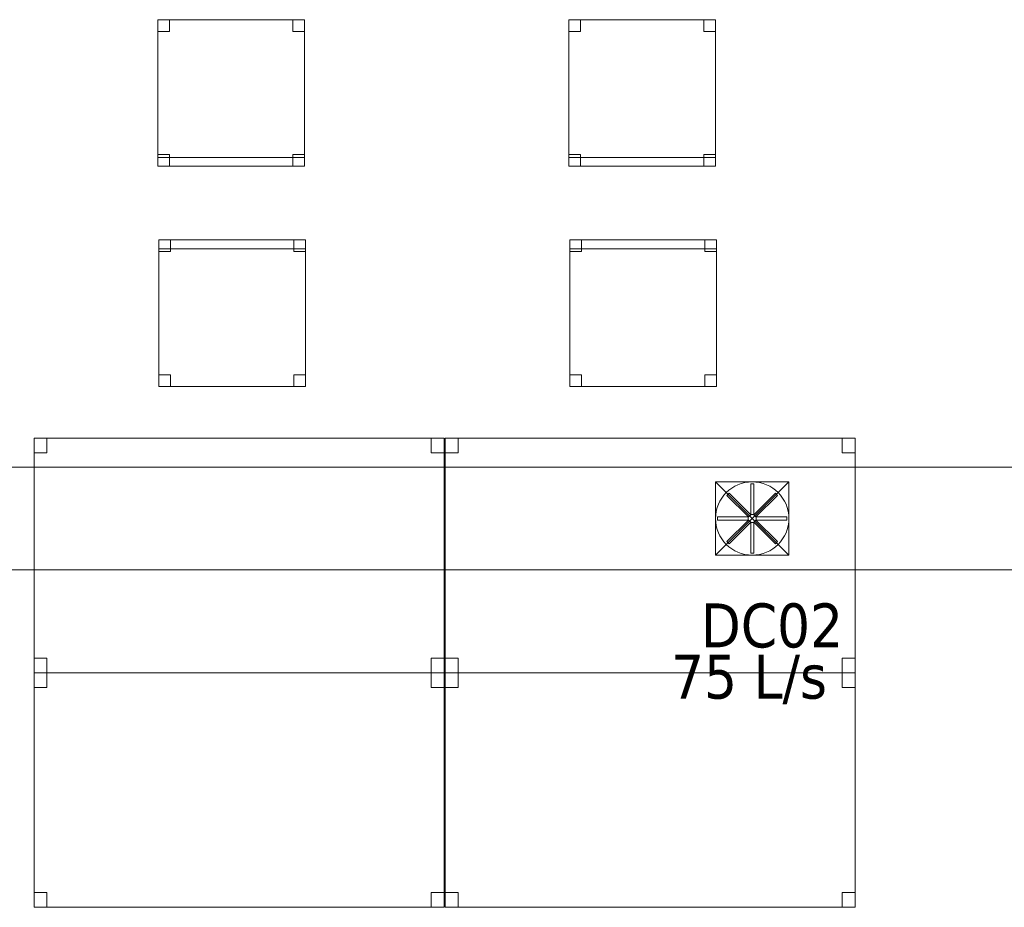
# Model space of a CAD drawing. Header units: metres. Extents: x 397.7 to 427.5, y 12.6 to 28.4.
# Tile 114 of 124: x 417.2 to 420.6, y 15.2 to 18.3. Entities that reach past the tile are written whole.
import ezdxf

# ---------------------------------------------------------------- set-up
doc = ezdxf.new("R2010")
doc.units = ezdxf.units.M
for name, color, linetype, lineweight in [('02_MOBILIARIO', 7, 'Continuous', 18), ('A-DETL-____-MBND', 7, 'Continuous', 18), ('A-DETL-GENF-OTLN', 7, 'Continuous', 18), ('M-HVAC-CDFF-IDEN', 7, 'Continuous', 30), ('M-HVAC-DUCT-OTLN', 7, 'Continuous', 18)]:
    doc.layers.add(name, color=color, linetype=linetype, lineweight=lineweight)
doc.styles.add('Tahoma_2', font='tahoma.ttf', dxfattribs={"height": 0.15})

# ---------------------------------------------------------------- blocks, each defined once
blk = doc.blocks.new('Family - Taula 140X80_P5-151231-08_CLI_AIRE_P5')
at = {"layer": 'A-DETL-____-MBND', "color": 253, "true_color": 0xaaaaaa}
for p, q in [((0, 0.8001), (0.0437, 0.8001)), ((0, 0.7501), (0, 0.8001)), ((0.0437, 0.8001), (0, 0.8001)), ((0, 0.8001), (0, 0.7501)), ((0, 0.8001), (1.3973, 0.8001)), ((0, 0), (0, 0.8001)), ((1.3973, 0.8001), (0, 0.8001)), ((0, 0.8001), (0, 0)), ((0.0437, 0.8001), (0.0437, 0.7501)), ((0.0437, 0.7501), (0.0437, 0.8001)), ((1.3536, 0.8001), (1.3973, 0.8001)), ((1.3536, 0.7501), (1.3536, 0.8001)), ((1.3973, 0.8001), (1.3536, 0.8001)), ((1.3536, 0.8001), (1.3536, 0.7501)), ((1.3973, 0.8001), (1.3973, 0.7501)), ((1.3973, 0.7501), (1.3973, 0.8001)), ((1.3973, 0.8001), (1.3973, 0)), ((1.3973, 0), (1.3973, 0.8001)), ((0.0437, 0.7501), (0, 0.7501)), ((0, 0.7501), (0.0437, 0.7501)), ((1.3973, 0.7501), (1.3536, 0.7501)), ((1.3536, 0.7501), (1.3973, 0.7501)), ((0, 0.05), (0.0437, 0.05)), ((0, 0), (0, 0.05)), ((0.0437, 0.05), (0, 0.05)), ((0, 0.05), (0, 0)), ((0.0437, 0.05), (0.0437, 0)), ((0.0437, 0), (0.0437, 0.05)), ((1.3536, 0.05), (1.3973, 0.05)), ((1.3536, 0), (1.3536, 0.05)), ((1.3973, 0.05), (1.3536, 0.05)), ((1.3536, 0.05), (1.3536, 0)), ((1.3973, 0.05), (1.3973, 0)), ((1.3973, 0), (1.3973, 0.05)), ((0, 0), (1.3973, 0)), ((0.0437, 0), (0, 0)), ((0, 0), (0.0437, 0)), ((1.3973, 0), (1.3536, 0)), ((1.3536, 0), (1.3973, 0)), ((1.3973, 0), (0, 0))]:
    blk.add_line(p, q, dxfattribs=at)
blk = doc.blocks.new('Family - Cadira d_Oficina_P5-151253-08_CLI_AIRE_P5')
at = {"layer": 'A-DETL-____-MBND', "color": 253, "true_color": 0xaaaaaa}
for p, q in [((0, 0.47), (0, 0.5)), ((0, 0.5), (0.5, 0.5)), ((0, 0.5), (0, 0.47)), ((0.5, 0.5), (0, 0.5)), ((0, 0), (0, 0.5)), ((0, 0.5), (0.5, 0.5)), ((0.5, 0.5), (0, 0.5)), ((0, 0.5), (0, 0)), ((0, 0.46), (0, 0.5)), ((0, 0.5), (0.04, 0.5)), ((0, 0.5), (0, 0.46)), ((0.04, 0.5), (0, 0.5)), ((0.5, 0.47), (0, 0.47)), ((0, 0.47), (0.5, 0.47)), ((0.04, 0.5), (0.04, 0.46)), ((0.04, 0.46), (0.04, 0.5)), ((0.46, 0.46), (0.46, 0.5)), ((0.46, 0.5), (0.5, 0.5)), ((0.46, 0.5), (0.46, 0.46)), ((0.5, 0.5), (0.46, 0.5)), ((0.5, 0.5), (0.5, 0.47)), ((0.5, 0.47), (0.5, 0.5)), ((0.5, 0.5), (0.5, 0)), ((0.5, 0), (0.5, 0.5)), ((0.5, 0.5), (0.5, 0.46)), ((0.5, 0.46), (0.5, 0.5)), ((0.04, 0.46), (0, 0.46)), ((0, 0.46), (0.04, 0.46)), ((0.5, 0.46), (0.46, 0.46)), ((0.46, 0.46), (0.5, 0.46)), ((0, 0), (0, 0.04)), ((0, 0.04), (0.04, 0.04)), ((0, 0.04), (0, 0)), ((0.04, 0.04), (0, 0.04)), ((0.04, 0.04), (0.04, 0)), ((0.04, 0), (0.04, 0.04)), ((0.46, 0), (0.46, 0.04)), ((0.46, 0.04), (0.5, 0.04)), ((0.46, 0.04), (0.46, 0)), ((0.5, 0.04), (0.46, 0.04)), ((0.5, 0.04), (0.5, 0)), ((0.5, 0), (0.5, 0.04)), ((0.5, 0), (0, 0)), ((0.04, 0), (0, 0)), ((0, 0), (0.04, 0)), ((0.5, 0), (0.46, 0)), ((0.46, 0), (0.5, 0)), ((0, 0), (0.5, 0))]:
    blk.add_line(p, q, dxfattribs=at)
blk = doc.blocks.new('Family - Cadira d_Oficina_P5-151331-08_CLI_AIRE_P5')
at = {"layer": 'A-DETL-____-MBND', "color": 253, "true_color": 0xaaaaaa}
for p, q in [((0, 0.46), (0, 0.5)), ((0, 0.5), (0.04, 0.5)), ((0, 0.5), (0, 0.46)), ((0.04, 0.5), (0, 0.5)), ((0, 0.47), (0, 0.5)), ((0, 0.5), (0.5, 0.5)), ((0, 0.5), (0, 0.47)), ((0.5, 0.5), (0, 0.5)), ((0, 0), (0, 0.5)), ((0, 0.5), (0.5, 0.5)), ((0.5, 0.5), (0, 0.5)), ((0, 0.5), (0, 0)), ((0.5, 0.47), (0, 0.47)), ((0, 0.47), (0.5, 0.47)), ((0.04, 0.5), (0.04, 0.46)), ((0.04, 0.46), (0.04, 0.5)), ((0.46, 0.46), (0.46, 0.5)), ((0.46, 0.5), (0.5, 0.5)), ((0.46, 0.5), (0.46, 0.46)), ((0.5, 0.5), (0.46, 0.5)), ((0.5, 0.5), (0.5, 0.47)), ((0.5, 0.47), (0.5, 0.5)), ((0.5, 0.5), (0.5, 0)), ((0.5, 0), (0.5, 0.5)), ((0.5, 0.5), (0.5, 0.46)), ((0.5, 0.46), (0.5, 0.5)), ((0.04, 0.46), (0, 0.46)), ((0, 0.46), (0.04, 0.46)), ((0.5, 0.46), (0.46, 0.46)), ((0.46, 0.46), (0.5, 0.46)), ((0, 0), (0, 0.04)), ((0, 0.04), (0.04, 0.04)), ((0, 0.04), (0, 0)), ((0.04, 0.04), (0, 0.04)), ((0.04, 0.04), (0.04, 0)), ((0.04, 0), (0.04, 0.04)), ((0.46, 0), (0.46, 0.04)), ((0.46, 0.04), (0.5, 0.04)), ((0.46, 0.04), (0.46, 0)), ((0.5, 0.04), (0.46, 0.04)), ((0.5, 0.04), (0.5, 0)), ((0.5, 0), (0.5, 0.04)), ((0.04, 0), (0, 0)), ((0, 0), (0.04, 0)), ((0.5, 0), (0, 0)), ((0.5, 0), (0.46, 0)), ((0.46, 0), (0.5, 0)), ((0, 0), (0.5, 0))]:
    blk.add_line(p, q, dxfattribs=at)
blk = doc.blocks.new('Family - Cadira d_Oficina_P5-151493-08_CLI_AIRE_P5')
at = {"layer": 'A-DETL-____-MBND', "color": 253, "true_color": 0xaaaaaa}
for p, q in [((0, 0.5), (0.04, 0.5)), ((0, 0.46), (0, 0.5)), ((0.04, 0.5), (0, 0.5)), ((0, 0.5), (0, 0.46)), ((0, 0), (0, 0.5)), ((0, 0.5), (0.5, 0.5)), ((0, 0.5), (0, 0)), ((0.5, 0.5), (0, 0.5)), ((0.04, 0.5), (0.04, 0.46)), ((0.04, 0.46), (0.04, 0.5)), ((0.46, 0.5), (0.5, 0.5)), ((0.46, 0.46), (0.46, 0.5)), ((0.5, 0.5), (0.46, 0.5)), ((0.46, 0.5), (0.46, 0.46)), ((0.5, 0.5), (0.5, 0)), ((0.5, 0), (0.5, 0.5)), ((0.5, 0.5), (0.5, 0.46)), ((0.5, 0.46), (0.5, 0.5)), ((0.04, 0.46), (0, 0.46)), ((0, 0.46), (0.04, 0.46)), ((0.5, 0.46), (0.46, 0.46)), ((0.46, 0.46), (0.5, 0.46)), ((0, 0.04), (0.04, 0.04)), ((0, 0), (0, 0.04)), ((0.04, 0.04), (0, 0.04)), ((0, 0.04), (0, 0)), ((0.04, 0.04), (0.04, 0)), ((0.04, 0), (0.04, 0.04)), ((0.46, 0.04), (0.5, 0.04)), ((0.46, 0), (0.46, 0.04)), ((0.5, 0.04), (0.46, 0.04)), ((0.46, 0.04), (0.46, 0)), ((0.5, 0.04), (0.5, 0)), ((0.5, 0), (0.5, 0.04)), ((0, 0.03), (0.5, 0.03)), ((0, 0), (0, 0.03)), ((0.5, 0.03), (0, 0.03)), ((0, 0.03), (0, 0)), ((0.04, 0), (0, 0)), ((0, 0), (0.04, 0)), ((0.5, 0), (0, 0)), ((0, 0), (0.5, 0)), ((0.5, 0), (0, 0)), ((0.5, 0.03), (0.5, 0)), ((0.5, 0), (0.5, 0.03)), ((0, 0), (0.5, 0)), ((0.5, 0), (0.46, 0)), ((0.46, 0), (0.5, 0))]:
    blk.add_line(p, q, dxfattribs=at)
blk = doc.blocks.new('Family - Taula 140X80_P5-151677-08_CLI_AIRE_P5')
at = {"layer": 'A-DETL-____-MBND', "color": 253, "true_color": 0xaaaaaa}
for p, q in [((0, 0.8001), (0.0437, 0.8001)), ((0, 0.7501), (0, 0.8001)), ((0.0437, 0.8001), (0, 0.8001)), ((0, 0.8001), (0, 0.7501)), ((0, 0.8001), (1.3973, 0.8001)), ((0, 0), (0, 0.8001)), ((1.3973, 0.8001), (0, 0.8001)), ((0, 0.8001), (0, 0)), ((0.0437, 0.8001), (0.0437, 0.7501)), ((0.0437, 0.7501), (0.0437, 0.8001)), ((1.3536, 0.8001), (1.3973, 0.8001)), ((1.3536, 0.7501), (1.3536, 0.8001)), ((1.3973, 0.8001), (1.3536, 0.8001)), ((1.3536, 0.8001), (1.3536, 0.7501)), ((1.3973, 0.8001), (1.3973, 0)), ((1.3973, 0), (1.3973, 0.8001)), ((1.3973, 0.8001), (1.3973, 0.7501)), ((1.3973, 0.7501), (1.3973, 0.8001)), ((0.0437, 0.7501), (0, 0.7501)), ((0, 0.7501), (0.0437, 0.7501)), ((1.3973, 0.7501), (1.3536, 0.7501)), ((1.3536, 0.7501), (1.3973, 0.7501)), ((0, 0.05), (0.0437, 0.05)), ((0, 0), (0, 0.05)), ((0.0437, 0.05), (0, 0.05)), ((0, 0.05), (0, 0)), ((0.0437, 0.05), (0.0437, 0)), ((0.0437, 0), (0.0437, 0.05)), ((1.3536, 0.05), (1.3973, 0.05)), ((1.3536, 0), (1.3536, 0.05)), ((1.3973, 0.05), (1.3536, 0.05)), ((1.3536, 0.05), (1.3536, 0)), ((1.3973, 0.05), (1.3973, 0)), ((1.3973, 0), (1.3973, 0.05)), ((0.0437, 0), (0, 0)), ((0, 0), (0.0437, 0)), ((0, 0), (1.3973, 0)), ((1.3973, 0), (1.3536, 0)), ((1.3536, 0), (1.3973, 0)), ((1.3973, 0), (0, 0))]:
    blk.add_line(p, q, dxfattribs=at)
blk = doc.blocks.new('Family - Taula 140X80_P5-151716-08_CLI_AIRE_P5')
at = {"layer": 'A-DETL-____-MBND', "color": 253, "true_color": 0xaaaaaa}
for p, q in [((0, 0.7501), (0, 0.8001)), ((0, 0.8001), (0.0437, 0.8001)), ((0.0437, 0.8001), (0, 0.8001)), ((0, 0.8001), (0, 0.7501)), ((0, 0), (0, 0.8001)), ((0, 0.8001), (1.3973, 0.8001)), ((1.3973, 0.8001), (0, 0.8001)), ((0, 0.8001), (0, 0)), ((0.0437, 0.8001), (0.0437, 0.7501)), ((0.0437, 0.7501), (0.0437, 0.8001)), ((1.3536, 0.7501), (1.3536, 0.8001)), ((1.3536, 0.8001), (1.3973, 0.8001)), ((1.3973, 0.8001), (1.3536, 0.8001)), ((1.3536, 0.8001), (1.3536, 0.7501)), ((1.3973, 0.8001), (1.3973, 0)), ((1.3973, 0), (1.3973, 0.8001)), ((1.3973, 0.8001), (1.3973, 0.7501)), ((1.3973, 0.7501), (1.3973, 0.8001)), ((0.0437, 0.7501), (0, 0.7501)), ((0, 0.7501), (0.0437, 0.7501)), ((1.3973, 0.7501), (1.3536, 0.7501)), ((1.3536, 0.7501), (1.3973, 0.7501)), ((0, 0), (0, 0.05)), ((0, 0.05), (0.0437, 0.05)), ((0.0437, 0.05), (0, 0.05)), ((0, 0.05), (0, 0)), ((0.0437, 0.05), (0.0437, 0)), ((0.0437, 0), (0.0437, 0.05)), ((1.3536, 0), (1.3536, 0.05)), ((1.3536, 0.05), (1.3973, 0.05)), ((1.3973, 0.05), (1.3536, 0.05)), ((1.3536, 0.05), (1.3536, 0)), ((1.3973, 0.05), (1.3973, 0)), ((1.3973, 0), (1.3973, 0.05)), ((0.0437, 0), (0, 0)), ((0, 0), (0.0437, 0)), ((1.3973, 0), (0, 0)), ((0, 0), (1.3973, 0)), ((1.3973, 0), (1.3536, 0)), ((1.3536, 0), (1.3973, 0))]:
    blk.add_line(p, q, dxfattribs=at)
blk = doc.blocks.new('Family - Cadira d_Oficina_P5-151752-08_CLI_AIRE_P5')
at = {"layer": 'A-DETL-____-MBND', "color": 253, "true_color": 0xaaaaaa}
for p, q in [((0, 0), (0, 0.5)), ((0, 0.5), (0.5, 0.5)), ((0, 0.5), (0, 0)), ((0.5, 0.5), (0, 0.5)), ((0, 0.5), (0.04, 0.5)), ((0, 0.46), (0, 0.5)), ((0.04, 0.5), (0, 0.5)), ((0, 0.5), (0, 0.46)), ((0.04, 0.5), (0.04, 0.46)), ((0.04, 0.46), (0.04, 0.5)), ((0.46, 0.5), (0.5, 0.5)), ((0.46, 0.46), (0.46, 0.5)), ((0.5, 0.5), (0.46, 0.5)), ((0.46, 0.5), (0.46, 0.46)), ((0.5, 0.5), (0.5, 0)), ((0.5, 0), (0.5, 0.5)), ((0.5, 0.5), (0.5, 0.46)), ((0.5, 0.46), (0.5, 0.5)), ((0.04, 0.46), (0, 0.46)), ((0, 0.46), (0.04, 0.46)), ((0.5, 0.46), (0.46, 0.46)), ((0.46, 0.46), (0.5, 0.46)), ((0, 0.04), (0.04, 0.04)), ((0, 0), (0, 0.04)), ((0.04, 0.04), (0, 0.04)), ((0, 0.04), (0, 0)), ((0.04, 0.04), (0.04, 0)), ((0.04, 0), (0.04, 0.04)), ((0.46, 0.04), (0.5, 0.04)), ((0.46, 0), (0.46, 0.04)), ((0.5, 0.04), (0.46, 0.04)), ((0.46, 0.04), (0.46, 0)), ((0.5, 0.04), (0.5, 0)), ((0.5, 0), (0.5, 0.04)), ((0, 0.03), (0.5, 0.03)), ((0, 0), (0, 0.03)), ((0.5, 0.03), (0, 0.03)), ((0, 0.03), (0, 0)), ((0.04, 0), (0, 0)), ((0, 0), (0.04, 0)), ((0.5, 0), (0, 0)), ((0, 0), (0.5, 0)), ((0.5, 0), (0, 0)), ((0.5, 0.03), (0.5, 0)), ((0.5, 0), (0.5, 0.03)), ((0, 0), (0.5, 0)), ((0.5, 0), (0.46, 0)), ((0.46, 0), (0.5, 0))]:
    blk.add_line(p, q, dxfattribs=at)
blk = doc.blocks.new('Family - Taula 140X80_P5-151853-08_CLI_AIRE_P5')
at = {"layer": 'A-DETL-____-MBND', "color": 253, "true_color": 0xaaaaaa}
for p, q in [((0, 0.7501), (0, 0.8001)), ((0, 0.8001), (0.0437, 0.8001)), ((0.0437, 0.8001), (0, 0.8001)), ((0, 0.8001), (0, 0.7501)), ((0, 0), (0, 0.8001)), ((0, 0.8001), (1.3973, 0.8001)), ((1.3973, 0.8001), (0, 0.8001)), ((0, 0.8001), (0, 0)), ((0.0437, 0.8001), (0.0437, 0.7501)), ((0.0437, 0.7501), (0.0437, 0.8001)), ((1.3536, 0.7501), (1.3536, 0.8001)), ((1.3536, 0.8001), (1.3973, 0.8001)), ((1.3973, 0.8001), (1.3536, 0.8001)), ((1.3536, 0.8001), (1.3536, 0.7501)), ((1.3973, 0.8001), (1.3973, 0.7501)), ((1.3973, 0.7501), (1.3973, 0.8001)), ((1.3973, 0.8001), (1.3973, 0)), ((1.3973, 0), (1.3973, 0.8001)), ((0.0437, 0.7501), (0, 0.7501)), ((0, 0.7501), (0.0437, 0.7501)), ((1.3973, 0.7501), (1.3536, 0.7501)), ((1.3536, 0.7501), (1.3973, 0.7501)), ((0, 0), (0, 0.05)), ((0, 0.05), (0.0437, 0.05)), ((0.0437, 0.05), (0, 0.05)), ((0, 0.05), (0, 0)), ((0.0437, 0.05), (0.0437, 0)), ((0.0437, 0), (0.0437, 0.05)), ((1.3536, 0), (1.3536, 0.05)), ((1.3536, 0.05), (1.3973, 0.05)), ((1.3973, 0.05), (1.3536, 0.05)), ((1.3536, 0.05), (1.3536, 0)), ((1.3973, 0.05), (1.3973, 0)), ((1.3973, 0), (1.3973, 0.05)), ((0.0437, 0), (0, 0)), ((0, 0), (0.0437, 0)), ((1.3973, 0), (0, 0)), ((0, 0), (1.3973, 0)), ((1.3973, 0), (1.3536, 0)), ((1.3536, 0), (1.3973, 0))]:
    blk.add_line(p, q, dxfattribs=at)
blk = doc.blocks.new('LONDR55-XX_ZZ-ARQ-CAA-M3D-Londres55_ifc-1-08_CLI_AIRE_P5')
at = {"layer": '02_MOBILIARIO', "color": 253, "lineweight": 18, "true_color": 0xaaaaaa}
for name, p in [('Family - Cadira d_Oficina_P5-151493-08_CLI_AIRE_P5', (417.7096, 17.7775)), ('Family - Cadira d_Oficina_P5-151752-08_CLI_AIRE_P5', (419.1108, 17.7775)), ('Family - Cadira d_Oficina_P5-151331-08_CLI_AIRE_P5', (417.7129, 17.0263)), ('Family - Cadira d_Oficina_P5-151253-08_CLI_AIRE_P5', (419.1141, 17.0263)), ('Family - Taula 140X80_P5-151677-08_CLI_AIRE_P5', (417.2879, 16.0495)), ('Family - Taula 140X80_P5-151231-08_CLI_AIRE_P5', (418.6891, 16.0495)), ('Family - Taula 140X80_P5-151853-08_CLI_AIRE_P5', (417.2879, 15.2495)), ('Family - Taula 140X80_P5-151716-08_CLI_AIRE_P5', (418.6891, 15.2495))]:
    blk.add_blockref(name, p, dxfattribs=at)
blk = doc.blocks.new('ZYR_03_06_08_01 Difusor Rotacional Circular Impulsió NO PLENUM - DC02-354801-08_CLI_AIRE_P5')
at = {"layer": 'A-DETL-GENF-OTLN', "color": 143, "true_color": 0x32aad1}
for p, q in [((-0.0052, 0.1179), (0.0052, 0.1179)), ((-0.0052, 0.0138), (-0.0052, 0.1179)), ((0.0052, 0.1179), (0.0052, 0.0138)), ((-0.0862, 0.0788), (-0.0788, 0.0862)), ((-0.0125, 0.0052), (-0.0862, 0.0788)), ((-0.0788, 0.0862), (-0.0052, 0.0125)), ((0.0052, 0.0125), (0.0788, 0.0862)), ((0.0862, 0.0788), (0.0125, 0.0052)), ((0.0788, 0.0862), (0.0862, 0.0788)), ((-0.1179, 0.0052), (-0.0138, 0.0052)), ((-0.1179, -0.0052), (-0.1179, 0.0052)), ((-0.0138, 0.0052), (-0.0138, -0.0052)), ((-0.0052, 0.0125), (-0.0125, 0.0052)), ((0.0052, 0.0138), (-0.0052, 0.0138)), ((0.0125, 0.0052), (0.0052, 0.0125)), ((0.0138, 0.0052), (0.1179, 0.0052)), ((0.0138, -0.0052), (0.0138, 0.0052)), ((0.1179, 0.0052), (0.1179, -0.0052)), ((-0.0138, -0.0052), (-0.1179, -0.0052)), ((-0.0862, -0.0788), (-0.0125, -0.0052)), ((-0.0052, -0.0125), (-0.0788, -0.0862)), ((-0.0125, -0.0052), (-0.0052, -0.0125)), ((-0.0052, -0.0138), (0.0052, -0.0138)), ((-0.0052, -0.1179), (-0.0052, -0.0138)), ((0.0052, -0.0125), (0.0125, -0.0052)), ((0.0788, -0.0862), (0.0052, -0.0125)), ((0.0052, -0.0138), (0.0052, -0.1179)), ((0.0125, -0.0052), (0.0862, -0.0788)), ((0.1179, -0.0052), (0.0138, -0.0052)), ((-0.0788, -0.0862), (-0.0862, -0.0788)), ((0.0862, -0.0788), (0.0788, -0.0862)), ((0.0052, -0.1179), (-0.0052, -0.1179))]:
    blk.add_line(p, q, dxfattribs=at)
blk.add_circle((0, 0), 0.125, dxfattribs=at)
blk = doc.blocks.new('M_Transición de rectangular a redondo - Ángulo - 60 grados-473491-08_CLI_AIRE_P5')
at = {"layer": 'M-HVAC-DUCT-OTLN', "color": 143, "true_color": 0x32aad1}
for p, q in [((423.4918, 16.5759), (423.4918, 16.7009)), ((423.4918, 16.7009), (423.6168, 16.7009)), ((423.4918, 16.7009), (423.4918, 16.4509)), ((423.7418, 16.7009), (423.4918, 16.7009)), ((423.6168, 16.7009), (423.7418, 16.7009)), ((423.7418, 16.7009), (423.7418, 16.5759)), ((423.7418, 16.4509), (423.7418, 16.7009)), ((423.4918, 16.4509), (423.4918, 16.5759)), ((423.7418, 16.5759), (423.7418, 16.4509)), ((423.6168, 16.4509), (423.4918, 16.4509)), ((423.4918, 16.4509), (423.7418, 16.4509)), ((423.7418, 16.4509), (423.6168, 16.4509))]:
    blk.add_line(p, q, dxfattribs=at)
for start, end in [(90, 180), (0, 90), (180, 270), (270, 0)]:
    blk.add_arc((423.6168, 16.5759), 0.125, start, end, dxfattribs=at)
blk = doc.blocks.new('MEP_15_03 Injerto Conducte - Mínimo-474498-08_CLI_AIRE_P5')
at = {"layer": 'M-HVAC-DUCT-OTLN', "color": 143, "true_color": 0x32aad1}
for p, q in [((423.7418, 16.7009), (423.4918, 16.7009)), ((423.4918, 16.7009), (423.4918, 16.4509)), ((423.4918, 16.7009), (423.4918, 16.4509)), ((423.7418, 16.7009), (423.4918, 16.7009)), ((423.7418, 16.4509), (423.7418, 16.7009)), ((423.7418, 16.4509), (423.7418, 16.7009)), ((423.4918, 16.4509), (423.7418, 16.4509)), ((423.4918, 16.4509), (423.7418, 16.4509))]:
    blk.add_line(p, q, dxfattribs=at)

msp = doc.modelspace()

# ---------------------------------------------------------------- linework, layer by layer
at = {"layer": 'M-HVAC-DUCT-OTLN', "color": 143, "true_color": 0x32aad1}
for p, q in [((408.9707, 16.7509), (423.9707, 16.7509)), ((419.8608, 16.7009), (419.6108, 16.7009)), ((419.6108, 16.7009), (419.6108, 16.4509)), ((419.8608, 16.4509), (419.6108, 16.7009)), ((419.6108, 16.4509), (419.8608, 16.7009)), ((419.8608, 16.4509), (419.8608, 16.7009)), ((419.6108, 16.4509), (419.8608, 16.4509)), ((423.9707, 16.4009), (408.9707, 16.4009))]:
    msp.add_line(p, q, dxfattribs=at)

# ---------------------------------------------------------------- block references
at = {"lineweight": 5}
msp.add_blockref('LONDR55-XX_ZZ-ARQ-CAA-M3D-Londres55_ifc-1-08_CLI_AIRE_P5', (0, 0), dxfattribs=at)
at = {"layer": 'A-DETL-GENF-OTLN', "color": 143, "true_color": 0x32aad1}
msp.add_blockref('ZYR_03_06_08_01 Difusor Rotacional Circular Impulsió NO PLENUM - DC02-354801-08_CLI_AIRE_P5', (419.7358, 16.5759), dxfattribs=at)
at = {"layer": 'M-HVAC-DUCT-OTLN', "color": 143, "true_color": 0x32aad1}
for name in ['M_Transición de rectangular a redondo - Ángulo - 60 grados-473491-08_CLI_AIRE_P5', 'MEP_15_03 Injerto Conducte - Mínimo-474498-08_CLI_AIRE_P5']:
    msp.add_blockref(name, (-3.881, 0), dxfattribs=at)

# ---------------------------------------------------------------- texts
at = {"layer": 'M-HVAC-CDFF-IDEN', "char_height": 0.15, "attachment_point": 1, "style": 'Tahoma_2'}
for s, insert, width in [('DC02', (419.5606, 16.2862), 0.577215), ('75 L/s', (419.459, 16.1115), 0.661392)]:
    msp.add_mtext(s, dxfattribs=dict(at, insert=insert, width=width))

doc.saveas('drawing.dxf')
